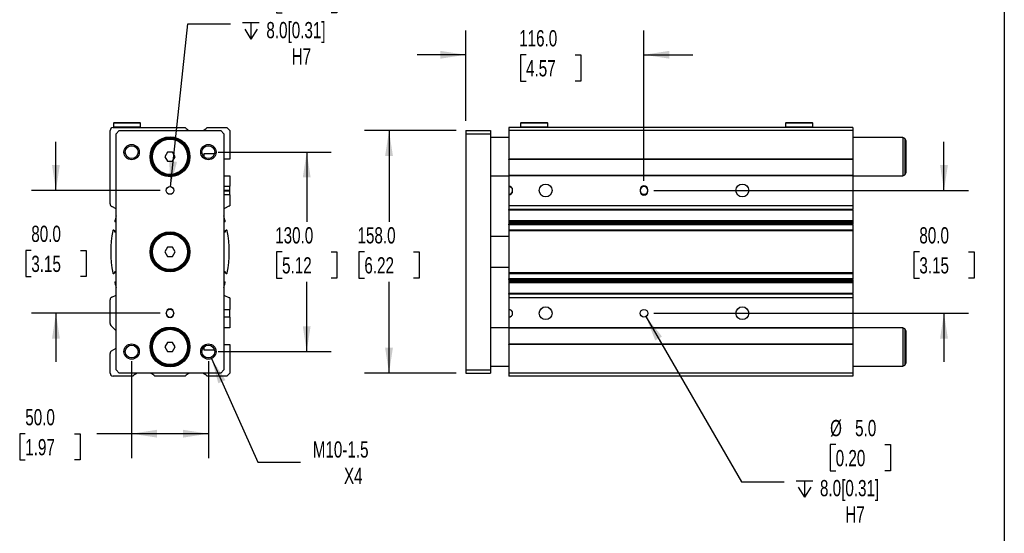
# Model space of a CAD drawing. Header units: millimetres. Extents: x 32 to 1365, y 32 to 1048.
# Tile 5 of 6: x 724 to 1365, y 384 to 719. Entities that reach past the tile are written whole.
import ezdxf

# ---------------------------------------------------------------- set-up
doc = ezdxf.new("R2010")
doc.units = ezdxf.units.MM
doc.header["$LTSCALE"] = 5
doc.linetypes.add('SLD-Solid', pattern=[0])
doc.layers.add('DIMENSIONS', color=140, linetype='SLD-Solid', lineweight=25)
doc.layers.add('TEXT', color=140, linetype='SLD-Solid', lineweight=25)
doc.styles.add('SLDTEXTSTYLE0', font='TXT', dxfattribs={"width": 0.7})
doc.dimstyles.new('SLDDIMSTYLE0', dxfattribs={"dimtxt": 10.790039, "dimasz": 16.51, "dimexe": 0, "dimexo": 0.0625, "dimgap": 2.69751, "dimtad": 0, "dimtih": 1, "dimtoh": 1, "dimrnd": 1e-09, "dimzin": 4, "dimdsep": 46, "dimtxsty": 'SLDTEXTSTYLE0', "dimsah": 1, "dimcen": 0.09, "dimadec": 0, "dimazin": 1, "dimtfac": 1, "dimtmove": 0, "dimatfit": 0, "dimfxl": 0, "dimfrac": 2, "dimtolj": 1, "dimtzin": 12, "dimarcsym": 0})
doc.dimstyles.new('SLDDIMSTYLE1', dxfattribs={"dimtxt": 10.790039, "dimasz": 16.51, "dimexe": 0, "dimexo": 0.0625, "dimgap": 2.69751, "dimtad": 0, "dimtih": 1, "dimtoh": 1, "dimrnd": 1e-09, "dimzin": 12, "dimdsep": 46, "dimtxsty": 'SLDTEXTSTYLE0', "dimsah": 1, "dimcen": 0, "dimadec": 0, "dimazin": 3, "dimtfac": 1, "dimtofl": 0, "dimtmove": 0, "dimatfit": 3, "dimfxl": 0, "dimfrac": 2, "dimtolj": 1, "dimtzin": 12, "dimarcsym": 0})
doc.dimstyles.new('SLDDIMSTYLE3', dxfattribs={"dimtxt": 10.790039, "dimasz": 16.51, "dimexe": 0, "dimexo": 0.0625, "dimgap": 2.69751, "dimtad": 0, "dimtih": 1, "dimtoh": 1, "dimrnd": 1e-09, "dimzin": 4, "dimdsep": 46, "dimtxsty": 'SLDTEXTSTYLE0', "dimsah": 1, "dimcen": 0.09, "dimadec": 0, "dimazin": 1, "dimtfac": 1, "dimtofl": 0, "dimtmove": 0, "dimatfit": 3, "dimfxl": 0, "dimfrac": 2, "dimtolj": 1, "dimtzin": 12, "dimarcsym": 0})
doc.dimstyles.new('SLDDIMSTYLE5', dxfattribs={"dimtxt": 10.790039, "dimasz": 16.51, "dimexe": 0, "dimexo": 0.0625, "dimgap": 2.69751, "dimtad": 0, "dimtih": 1, "dimtoh": 1, "dimrnd": 1e-09, "dimzin": 4, "dimdsep": 46, "dimtxsty": 'SLDTEXTSTYLE0', "dimsah": 1, "dimcen": 0, "dimadec": 0, "dimazin": 1, "dimtfac": 1, "dimtofl": 0, "dimtmove": 0, "dimatfit": 3, "dimfxl": 0, "dimfrac": 2, "dimtolj": 1, "dimtzin": 12, "dimarcsym": 0})

# ---------------------------------------------------------------- blocks, each defined once
blk = doc.blocks.new('_D_11')
at = {"layer": 'DIMENSIONS'}
for p, q in [((747.79, 607.21), (747.79, 638.96)), ((815.71, 607.21), (731.91, 607.21)), ((731.76, 568.19), (728.13, 568.19)), ((728.13, 568.19), (728.13, 551.04)), ((763.82, 568.19), (767.44, 568.19)), ((767.44, 568.19), (767.44, 551.04)), ((728.13, 551.04), (731.76, 551.04)), ((767.44, 551.04), (763.82, 551.04)), ((815.71, 527.21), (731.91, 527.21)), ((747.79, 527.21), (747.79, 495.46))]:
    blk.add_line(p, q, dxfattribs=at)
for points in [[(747.79, 607.21), (750.33, 623.72), (745.25, 623.72)], [(747.79, 527.21), (745.25, 510.7), (750.33, 510.7)]]:
    blk.add_solid(points, dxfattribs=at)
at = {"layer": 'DIMENSIONS', "char_height": 10.583, "attachment_point": 1, "style": 'SLDTEXTSTYLE0'}
for s, insert in [('80.0', (731.76, 584.25)), ('3.15', (731.76, 564.68))]:
    blk.add_mtext(s, dxfattribs=dict(at, insert=insert))
blk = doc.blocks.new('_D_12')
at = {"layer": 'DIMENSIONS'}
for p, q in [((853.41, 632.21), (926.93, 632.21)), ((911.06, 632.21), (911.06, 586.77)), ((895.03, 567.21), (891.4, 567.21)), ((891.4, 567.21), (891.4, 550.06)), ((927.09, 567.21), (930.71, 567.21)), ((930.71, 567.21), (930.71, 550.06)), ((891.4, 550.06), (895.03, 550.06)), ((911.06, 502.21), (911.06, 547.64)), ((930.71, 550.06), (927.09, 550.06)), ((853.41, 502.21), (926.93, 502.21))]:
    blk.add_line(p, q, dxfattribs=at)
for points in [[(911.06, 632.21), (908.52, 615.7), (913.6, 615.7)], [(911.06, 502.21), (913.6, 518.72), (908.52, 518.72)]]:
    blk.add_solid(points, dxfattribs=at)
at = {"layer": 'DIMENSIONS', "char_height": 10.583, "attachment_point": 1, "style": 'SLDTEXTSTYLE0'}
for s, insert in [('130.0', (890.54, 583.27)), ('5.12', (895.03, 563.7))]:
    blk.add_mtext(s, dxfattribs=dict(at, insert=insert))
blk = doc.blocks.new('_D_13')
at = {"layer": 'DIMENSIONS'}
for p, q in [((797.06, 495.86), (797.06, 432.8)), ((847.06, 495.86), (847.06, 432.8)), ((727.82, 448.67), (724.2, 448.67)), ((724.2, 448.67), (724.2, 431.53)), ((759.88, 448.67), (763.51, 448.67)), ((763.51, 448.67), (763.51, 431.53)), ((797.06, 448.67), (774.5, 448.67)), ((847.06, 448.67), (797.06, 448.67)), ((724.2, 431.53), (727.82, 431.53)), ((763.51, 431.53), (759.88, 431.53))]:
    blk.add_line(p, q, dxfattribs=at)
for points in [[(797.06, 448.67), (813.57, 446.13), (813.57, 451.21)], [(847.06, 448.67), (830.55, 451.21), (830.55, 446.13)]]:
    blk.add_solid(points, dxfattribs=at)
at = {"layer": 'DIMENSIONS', "char_height": 10.583, "attachment_point": 1, "style": 'SLDTEXTSTYLE0'}
for s, insert in [('50.0', (727.82, 464.73)), ('1.97', (727.82, 445.17))]:
    blk.add_mtext(s, dxfattribs=dict(at, insert=insert))
blk = doc.blocks.new('_D_14')
at = {"layer": 'DIMENSIONS'}
for p, q in [((849.1, 497.64), (879.26, 430.04)), ((879.26, 430.04), (907.04, 430.04))]:
    blk.add_line(p, q, dxfattribs=at)
blk.add_solid([(849.1, 497.64), (853.5, 481.53), (858.14, 483.6)], dxfattribs=at)
at = {"layer": 'DIMENSIONS', "char_height": 10.583, "attachment_point": 1, "style": 'SLDTEXTSTYLE0'}
for s, insert in [('M10-1.5', (914.98, 443.68)), ('X4', (935.33, 426.53))]:
    blk.add_mtext(s, dxfattribs=dict(at, insert=insert))
blk = doc.blocks.new('SW_SYMBOL_HOLE_DEPTH')
at = {"layer": 'DIMENSIONS', "color": 0}
for p, q in [((0, 4375), (4000, 4375)), ((500, 2775), (2000, 375)), ((2000, 4375), (2000, 375)), ((3500, 2775), (2000, 375))]:
    blk.add_line(p, q, dxfattribs=at)
blk = doc.blocks.new('_D_15')
at = {"layer": 'DIMENSIONS'}
for p, q in [((895.03, 740.11), (891.4, 740.11)), ((891.4, 740.11), (891.4, 722.96)), ((927.09, 740.11), (930.71, 740.11)), ((930.71, 740.11), (930.71, 722.96)), ((891.4, 722.96), (895.03, 722.96)), ((930.71, 722.96), (927.09, 722.96)), ((822.32, 609.69), (833.64, 715.87)), ((833.64, 715.87), (861.42, 715.87))]:
    blk.add_line(p, q, dxfattribs=at)
blk.add_solid([(822.32, 609.69), (826.6, 625.84), (821.55, 626.38)], dxfattribs=at)
at = {"layer": 'DIMENSIONS', "xscale": 0.002688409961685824, "yscale": 0.002688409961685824, "zscale": 0.002688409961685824}
blk.add_blockref('SW_SYMBOL_HOLE_DEPTH', (869.36, 704.83), dxfattribs=at)
at = {"layer": 'DIMENSIONS', "char_height": 10.583, "attachment_point": 1, "style": 'SLDTEXTSTYLE0'}
for s, insert in [('%%c', (891.37, 756.17)), ('5.0', (907.66, 756.17)), ('0.20', (895.03, 736.61)), ('8.0[0.31]', (884.79, 717.04)), ('H7', (901.27, 699.89))]:
    blk.add_mtext(s, dxfattribs=dict(at, insert=insert))
blk = doc.blocks.new('_D_16')
at = {"layer": 'DIMENSIONS'}
for p, q in [((1008.3, 646.21), (948.77, 646.21)), ((964.65, 646.21), (964.65, 586.77)), ((948.61, 567.21), (944.99, 567.21)), ((944.99, 567.21), (944.99, 550.06)), ((980.68, 567.21), (984.3, 567.21)), ((984.3, 567.21), (984.3, 550.06)), ((944.99, 550.06), (948.61, 550.06)), ((964.65, 488.21), (964.65, 547.64)), ((984.3, 550.06), (980.68, 550.06)), ((1008.3, 488.21), (948.77, 488.21))]:
    blk.add_line(p, q, dxfattribs=at)
for points in [[(964.65, 646.21), (962.11, 629.7), (967.19, 629.7)], [(964.65, 488.21), (967.19, 504.72), (962.11, 504.72)]]:
    blk.add_solid(points, dxfattribs=at)
at = {"layer": 'DIMENSIONS', "char_height": 10.583, "attachment_point": 1, "style": 'SLDTEXTSTYLE0'}
for s, insert in [('158.0', (944.13, 583.27)), ('6.22', (948.61, 563.7))]:
    blk.add_mtext(s, dxfattribs=dict(at, insert=insert))
blk = doc.blocks.new('_D_17')
at = {"layer": 'DIMENSIONS'}
for p, q in [((1014.65, 652.56), (1014.65, 711.53)), ((1130.65, 613.56), (1130.65, 711.53)), ((1014.65, 695.66), (982.9, 695.66)), ((1053.87, 695.66), (1050.24, 695.66)), ((1050.24, 695.66), (1050.24, 678.51)), ((1085.93, 695.66), (1089.55, 695.66)), ((1089.55, 695.66), (1089.55, 678.51)), ((1130.65, 695.66), (1162.4, 695.66)), ((1050.24, 678.51), (1053.87, 678.51)), ((1089.55, 678.51), (1085.93, 678.51))]:
    blk.add_line(p, q, dxfattribs=at)
for points in [[(1014.65, 695.66), (998.14, 698.2), (998.14, 693.12)], [(1130.65, 695.66), (1147.16, 693.12), (1147.16, 698.2)]]:
    blk.add_solid(points, dxfattribs=at)
at = {"layer": 'DIMENSIONS', "char_height": 10.583, "attachment_point": 1, "style": 'SLDTEXTSTYLE0'}
for s, insert in [('116.0', (1049.38, 711.72)), ('4.57', (1053.87, 692.15))]:
    blk.add_mtext(s, dxfattribs=dict(at, insert=insert))
blk = doc.blocks.new('_D_18')
at = {"layer": 'DIMENSIONS'}
for p, q in [((1325.97, 607.21), (1325.97, 638.96)), ((1137, 607.21), (1341.85, 607.21)), ((1309.94, 567.21), (1306.32, 567.21)), ((1306.32, 567.21), (1306.32, 550.06)), ((1342, 567.21), (1345.63, 567.21)), ((1345.63, 567.21), (1345.63, 550.06)), ((1306.32, 550.06), (1309.94, 550.06)), ((1345.63, 550.06), (1342, 550.06)), ((1137, 527.21), (1341.85, 527.21)), ((1325.97, 527.21), (1325.97, 495.46))]:
    blk.add_line(p, q, dxfattribs=at)
for points in [[(1325.97, 607.21), (1328.51, 623.72), (1323.43, 623.72)], [(1325.97, 527.21), (1323.43, 510.7), (1328.51, 510.7)]]:
    blk.add_solid(points, dxfattribs=at)
at = {"layer": 'DIMENSIONS', "char_height": 10.583, "attachment_point": 1, "style": 'SLDTEXTSTYLE0'}
for s, insert in [('80.0', (1309.94, 583.27)), ('3.15', (1309.94, 563.7))]:
    blk.add_mtext(s, dxfattribs=dict(at, insert=insert))
blk = doc.blocks.new('_D_19')
at = {"layer": 'DIMENSIONS'}
for p, q in [((1131.9, 525.04), (1194.09, 417.32)), ((1255.47, 441.57), (1251.85, 441.57)), ((1251.85, 441.57), (1251.85, 424.42)), ((1287.54, 441.57), (1291.16, 441.57)), ((1291.16, 441.57), (1291.16, 424.42)), ((1251.85, 424.42), (1255.47, 424.42)), ((1291.16, 424.42), (1287.54, 424.42)), ((1194.09, 417.32), (1221.87, 417.32))]:
    blk.add_line(p, q, dxfattribs=at)
blk.add_solid([(1131.9, 525.04), (1137.95, 509.47), (1142.35, 512.01)], dxfattribs=at)
at = {"layer": 'DIMENSIONS', "xscale": 0.002688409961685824, "yscale": 0.002688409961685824, "zscale": 0.002688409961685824}
blk.add_blockref('SW_SYMBOL_HOLE_DEPTH', (1229.8, 406.28), dxfattribs=at)
at = {"layer": 'DIMENSIONS', "char_height": 10.583, "attachment_point": 1, "style": 'SLDTEXTSTYLE0'}
for s, insert in [('%%c', (1251.82, 457.63)), ('5.0', (1268.11, 457.63)), ('0.20', (1255.47, 438.06)), ('8.0[0.31]', (1245.24, 418.5)), ('H7', (1261.72, 401.35))]:
    blk.add_mtext(s, dxfattribs=dict(at, insert=insert))

msp = doc.modelspace()

# ---------------------------------------------------------------- linework, layer by layer
for p, q in [((785.058, 648.207), (831.917, 648.207)), ((785.408, 651.207), (785.208, 651.007)), ((785.208, 651.007), (785.208, 648.407)), ((802.908, 651.007), (785.208, 651.007)), ((785.208, 648.407), (785.408, 648.207)), ((802.908, 648.407), (785.208, 648.407)), ((802.708, 651.207), (785.408, 651.207)), ((802.908, 651.007), (802.708, 651.207)), ((802.708, 648.207), (802.908, 648.407)), ((802.908, 648.407), (802.908, 651.007)), ((846.199, 648.207), (859.058, 648.207)), ((859.058, 648.207), (861.058, 646.207)), ((1266.645, 648.207), (1042.645, 648.207)), ((1042.645, 648.207), (1042.645, 646.207)), ((1050.495, 651.207), (1050.295, 651.007)), ((1050.295, 651.007), (1050.295, 648.407)), ((1067.995, 651.007), (1050.295, 651.007)), ((1050.295, 648.407), (1050.495, 648.207)), ((1067.995, 648.407), (1050.295, 648.407)), ((1067.795, 651.207), (1050.495, 651.207)), ((1067.995, 651.007), (1067.795, 651.207)), ((1067.795, 648.207), (1067.995, 648.407)), ((1067.995, 648.407), (1067.995, 651.007)), ((1222.995, 651.207), (1222.795, 651.007)), ((1222.795, 651.007), (1222.795, 648.407)), ((1240.495, 651.007), (1222.795, 651.007)), ((1222.795, 648.407), (1222.995, 648.207)), ((1240.495, 648.407), (1222.795, 648.407)), ((1240.295, 651.207), (1222.995, 651.207)), ((1240.495, 651.007), (1240.295, 651.207)), ((1240.295, 648.207), (1240.495, 648.407)), ((1240.495, 648.407), (1240.495, 651.007)), ((1266.645, 648.207), (1266.645, 646.207)), ((783.058, 598.488), (783.058, 646.207)), ((787.058, 644.207), (789.058, 646.207)), ((787.058, 490.207), (787.058, 644.207)), ((789.058, 646.207), (855.058, 646.207)), ((855.058, 646.207), (857.058, 644.207)), ((857.058, 644.207), (857.058, 490.207)), ((861.058, 646.207), (861.058, 627.707)), ((1014.645, 646.207), (1030.645, 646.207)), ((1014.645, 646.207), (1014.645, 644.207)), ((1014.645, 644.207), (1030.645, 644.207)), ((1014.645, 644.207), (1014.645, 490.207)), ((1030.645, 646.207), (1030.645, 644.207)), ((1030.645, 644.207), (1030.645, 490.207)), ((1042.645, 641.707), (1030.645, 641.707)), ((1266.645, 646.207), (1042.645, 646.207)), ((1042.645, 646.207), (1042.645, 627.707)), ((1266.645, 646.207), (1266.645, 627.707)), ((1299.145, 641.707), (1266.645, 641.707)), ((1300.395, 640.986), (1299.145, 641.707)), ((1299.145, 641.707), (1299.145, 616.707)), ((1300.395, 640.986), (1300.395, 617.429)), ((1301.145, 639.687), (1301.145, 618.728)), ((820.326, 632.207), (818.594, 629.207)), ((818.594, 629.207), (820.326, 626.207)), ((823.79, 632.207), (820.326, 632.207)), ((825.522, 629.207), (823.79, 632.207)), ((823.79, 626.207), (825.522, 629.207)), ((844.058, 630.807), (844.058, 629.285)), ((851.099, 631.107), (844.358, 631.107)), ((820.326, 626.207), (823.79, 626.207)), ((861.058, 627.707), (857.058, 627.707)), ((1266.645, 627.707), (1042.645, 627.707)), ((1042.645, 627.407), (1042.645, 627.707)), ((1266.645, 627.407), (1042.645, 627.407)), ((1042.645, 627.407), (1042.645, 617.007)), ((1266.645, 627.407), (1266.645, 627.707)), ((1266.645, 627.407), (1266.645, 617.007)), ((857.058, 616.707), (861.058, 616.707)), ((861.058, 616.707), (861.058, 609.957)), ((1030.645, 616.707), (1042.645, 616.707)), ((1266.645, 617.007), (1042.645, 617.007)), ((1042.645, 616.707), (1042.645, 617.007)), ((1266.645, 616.707), (1042.645, 616.707)), ((1042.645, 616.707), (1042.645, 609.957)), ((1266.645, 616.707), (1266.645, 617.007)), ((1266.645, 616.707), (1299.145, 616.707)), ((1266.645, 616.707), (1266.645, 597.222)), ((1299.145, 616.707), (1300.395, 617.429)), ((857.058, 609.957), (861.058, 609.957)), ((861.058, 607.457), (861.058, 609.957)), ((1042.645, 609.957), (1042.645, 609.707)), ((1042.645, 609.707), (1042.645, 604.707)), ((857.058, 607.457), (861.058, 607.457)), ((857.058, 606.957), (861.058, 606.957)), ((861.058, 604.457), (857.058, 604.457)), ((861.058, 606.957), (861.058, 607.457)), ((861.058, 604.457), (861.058, 606.957)), ((861.058, 604.457), (861.058, 597.222)), ((1042.645, 604.707), (1042.645, 604.457)), ((1042.645, 604.457), (1042.645, 597.222)), ((1045.145, 606.957), (1045.145, 607.457)), ((1128.145, 607.707), (1128.145, 606.707)), ((1133.145, 606.707), (1133.145, 607.707)), ((787.058, 595.348), (784.212, 596.676)), ((860.903, 597.141), (857.058, 595.348)), ((1266.645, 597.222), (1042.645, 597.222)), ((1042.645, 597.222), (1042.645, 597.141)), ((1266.645, 597.141), (1042.645, 597.141)), ((1042.645, 597.141), (1042.645, 594.9)), ((1266.645, 597.222), (1266.645, 597.141)), ((1266.645, 597.141), (1266.645, 594.9)), ((1266.645, 594.9), (1042.645, 594.9)), ((1042.645, 594.278), (1042.645, 594.9)), ((1266.645, 594.278), (1042.645, 594.278)), ((1042.645, 594.278), (1042.645, 587.36)), ((1266.645, 594.278), (1266.645, 594.9)), ((1266.645, 594.278), (1266.645, 587.36)), ((787.058, 586.48), (786.411, 586.781)), ((857.705, 586.781), (857.058, 586.48)), ((1266.645, 587.36), (1042.645, 587.36)), ((1042.645, 587.36), (1042.645, 586.781)), ((1266.645, 586.781), (1042.645, 586.781)), ((1042.645, 586.781), (1042.645, 585.966)), ((1266.645, 585.966), (1042.645, 585.966)), ((1042.645, 585.966), (1042.645, 585.938)), ((1042.645, 585.938), (1266.645, 585.938)), ((1042.645, 585.938), (1042.645, 585.23)), ((1266.645, 585.23), (1042.645, 585.23)), ((1042.645, 584.832), (1042.645, 585.23)), ((1266.645, 584.832), (1042.645, 584.832)), ((1042.645, 584.832), (1042.645, 581.372)), ((1266.645, 587.36), (1266.645, 586.781)), ((1266.645, 586.781), (1266.645, 585.966)), ((1266.645, 585.966), (1266.645, 585.938)), ((1266.645, 585.938), (1266.645, 585.23)), ((1266.645, 584.832), (1266.645, 585.23)), ((1266.645, 584.832), (1266.645, 581.372)), ((785.452, 581.325), (785.899, 581.117)), ((786.044, 580.718), (785.98, 580.582)), ((786.125, 580.185), (787.058, 579.749)), ((857.058, 579.749), (857.99, 580.185)), ((858.136, 580.582), (858.072, 580.718)), ((858.217, 581.117), (858.663, 581.325)), ((1042.645, 577.207), (1030.645, 577.207)), ((1266.645, 581.372), (1042.645, 581.372)), ((1042.645, 581.372), (1042.645, 580.958)), ((1266.645, 580.958), (1042.645, 580.958)), ((1042.645, 580.958), (1042.645, 553.456)), ((1266.645, 581.372), (1266.645, 580.958)), ((1266.645, 580.958), (1266.645, 553.456)), ((820.326, 570.207), (818.594, 567.207)), ((818.594, 567.207), (820.326, 564.207)), ((823.79, 570.207), (820.326, 570.207)), ((820.326, 564.207), (823.79, 564.207)), ((825.522, 567.207), (823.79, 570.207)), ((823.79, 564.207), (825.522, 567.207)), ((785.899, 553.297), (785.452, 553.089)), ((785.98, 553.832), (786.044, 553.697)), ((787.058, 554.665), (786.125, 554.23)), ((857.99, 554.23), (857.058, 554.665)), ((858.072, 553.697), (858.136, 553.832)), ((858.663, 553.089), (858.217, 553.297)), ((1030.645, 557.207), (1042.645, 557.207)), ((1266.645, 553.456), (1042.645, 553.456)), ((1042.645, 553.456), (1042.645, 553.043)), ((1042.645, 553.043), (1266.645, 553.043)), ((1042.645, 553.043), (1042.645, 549.583)), ((1266.645, 553.456), (1266.645, 553.043)), ((1266.645, 553.043), (1266.645, 549.583)), ((786.411, 547.633), (787.058, 547.935)), ((857.058, 547.935), (857.705, 547.633)), ((1266.645, 549.583), (1042.645, 549.583)), ((1042.645, 549.184), (1042.645, 549.583)), ((1266.645, 549.184), (1042.645, 549.184)), ((1042.645, 549.184), (1042.645, 548.476)), ((1266.645, 548.476), (1042.645, 548.476)), ((1042.645, 548.476), (1042.645, 548.448)), ((1266.645, 548.448), (1042.645, 548.448)), ((1042.645, 548.448), (1042.645, 547.633)), ((1266.645, 547.633), (1042.645, 547.633)), ((1042.645, 547.633), (1042.645, 547.054)), ((1266.645, 547.054), (1042.645, 547.054)), ((1042.645, 547.054), (1042.645, 540.136)), ((1266.645, 549.184), (1266.645, 549.583)), ((1266.645, 549.184), (1266.645, 548.476)), ((1266.645, 548.476), (1266.645, 548.448)), ((1266.645, 548.448), (1266.645, 547.633)), ((1266.645, 547.633), (1266.645, 547.054)), ((1266.645, 547.054), (1266.645, 540.136)), ((784.212, 537.739), (787.058, 539.066)), ((857.058, 539.067), (860.903, 537.273)), ((1266.645, 540.136), (1042.645, 540.136)), ((1042.645, 539.514), (1042.645, 540.136)), ((1266.645, 539.514), (1042.645, 539.514)), ((1042.645, 539.514), (1042.645, 537.273)), ((1266.645, 539.514), (1266.645, 540.136)), ((1266.645, 539.514), (1266.645, 537.273)), ((783.058, 520.536), (783.058, 535.927)), ((861.058, 537.192), (861.058, 529.707)), ((1266.645, 537.273), (1042.645, 537.273)), ((1042.645, 537.273), (1042.645, 537.192)), ((1266.645, 537.192), (1042.645, 537.192)), ((1042.645, 537.192), (1042.645, 529.707)), ((1266.645, 537.273), (1266.645, 537.192)), ((1266.645, 537.192), (1266.645, 517.707)), ((819.558, 526.957), (819.558, 527.457)), ((824.558, 527.457), (824.558, 526.957)), ((857.058, 529.707), (861.058, 529.707)), ((861.058, 524.707), (861.058, 529.707)), ((1042.645, 529.707), (1042.645, 524.707)), ((861.058, 524.707), (857.058, 524.707)), ((861.058, 524.707), (861.058, 517.707)), ((1042.645, 524.707), (1042.645, 517.707)), ((787.058, 515.707), (783.644, 519.122)), ((861.058, 517.707), (857.058, 517.707)), ((1042.645, 517.707), (1030.645, 517.707)), ((1266.645, 517.707), (1042.645, 517.707)), ((1042.645, 517.407), (1042.645, 517.707)), ((1266.645, 517.407), (1042.645, 517.407)), ((1042.645, 517.407), (1042.645, 507.007)), ((1299.145, 517.707), (1266.645, 517.707)), ((1266.645, 517.407), (1266.645, 517.707)), ((1266.645, 517.407), (1266.645, 507.007)), ((1300.395, 516.986), (1299.145, 517.707)), ((1299.145, 517.707), (1299.145, 492.707)), ((1300.395, 516.986), (1300.395, 493.429)), ((1301.145, 515.687), (1301.145, 494.728)), ((820.326, 508.207), (818.594, 505.207)), ((823.79, 508.207), (820.326, 508.207)), ((825.522, 505.207), (823.79, 508.207)), ((857.058, 506.707), (861.058, 506.707)), ((861.058, 506.707), (861.058, 488.207)), ((1266.645, 507.007), (1042.645, 507.007)), ((1042.645, 506.707), (1042.645, 507.007)), ((1266.645, 506.707), (1042.645, 506.707)), ((1042.645, 506.707), (1042.645, 488.207)), ((1266.645, 506.707), (1266.645, 507.007)), ((1266.645, 506.707), (1266.645, 488.207)), ((783.058, 488.207), (783.058, 500.934)), ((784.058, 502.666), (787.058, 504.398)), ((818.594, 505.207), (820.326, 502.207)), ((820.326, 502.207), (823.79, 502.207)), ((823.79, 502.207), (825.522, 505.207)), ((844.058, 505.13), (844.058, 503.607)), ((844.358, 503.307), (851.099, 503.307)), ((789.058, 488.207), (787.058, 490.207)), ((855.058, 488.207), (789.058, 488.207)), ((857.058, 490.207), (855.058, 488.207)), ((861.058, 488.207), (859.058, 486.207)), ((1014.645, 490.207), (1030.645, 490.207)), ((1014.645, 490.207), (1014.645, 488.207)), ((1014.645, 488.207), (1030.645, 488.207)), ((1030.645, 492.707), (1042.645, 492.707)), ((1030.645, 490.207), (1030.645, 488.207)), ((1266.645, 488.207), (1042.645, 488.207)), ((1042.645, 488.207), (1042.645, 486.207)), ((1266.645, 492.707), (1299.145, 492.707)), ((1266.645, 488.207), (1266.645, 486.207)), ((1299.145, 492.707), (1300.395, 493.429)), ((797.917, 486.207), (785.058, 486.207)), ((831.917, 486.207), (812.199, 486.207)), ((859.058, 486.207), (846.199, 486.207)), ((1266.645, 486.207), (1042.645, 486.207))]:
    msp.add_line(p, q)
for centre, radius in [((822.058, 629.207), 13), ((822.058, 629.207), 12.5), ((822.058, 629.207), 12), ((797.058, 632.207), 5), ((797.058, 632.207), 4.188), ((822.058, 629.207), 11.5), ((847.058, 632.207), 5), ((847.058, 632.207), 4.188), ((822.058, 607.207), 2.5), ((1066.645, 607.207), 4.188), ((1194.645, 607.207), 4.188), ((822.058, 567.207), 13), ((822.058, 567.207), 12.5), ((822.058, 567.207), 12), ((822.058, 567.207), 11.5), ((1066.645, 527.207), 4.188), ((1130.645, 527.207), 2.5), ((1194.645, 527.207), 4.188), ((822.058, 505.207), 13), ((822.058, 505.207), 12.5), ((822.058, 505.207), 12), ((822.058, 505.207), 11.5), ((797.058, 502.207), 5), ((847.058, 502.207), 5), ((797.058, 502.207), 4.188), ((847.058, 502.207), 4.188)]:
    msp.add_circle(centre, radius)
for centre, radius, start, end in [((785.058, 646.207), 2, 90, 180), ((839.058, 655.208), 10, 224.430511, 244.163813), ((839.058, 655.208), 10, 295.836187, 315.569489), ((1299.645, 639.687), 1.5, 0, 60), ((844.358, 630.807), 0.3, 90, 180), ((1299.645, 618.728), 1.5, 300, 0), ((1042.645, 607.457), 2.5, 0, 90), ((1042.645, 607.207), 2.5, 0, 90), ((1130.645, 607.707), 2.5, 0, 180), ((1130.645, 607.207), 2.5, 0, 180), ((1042.645, 607.207), 2.5, 270, 0), ((1042.645, 606.957), 2.5, 270, 0), ((1130.645, 607.207), 2.5, 180, 0), ((1130.645, 606.707), 2.5, 180, 0), ((785.058, 598.488), 2, 180.000002, 244.991351), ((860.055, 598.953), 2, 295.084805, 300.09659), ((863.559, 567.212), 80, 162.992182, 165.412663), ((780.557, 567.212), 80, 14.587337, 17.007818), ((786.622, 587.235), 0.5, 165.442284, 245.015397), ((857.494, 587.235), 0.5, 294.984603, 14.557716), ((863.558, 567.207), 80, 170.10242, 189.89758), ((785.241, 580.872), 0.5, 65.046299, 170.036376), ((785.772, 580.845), 0.3, 334.79889, 65.046129), ((786.252, 580.456), 0.3, 155.189449, 244.981848), ((857.864, 580.456), 0.3, 295.018152, 24.810551), ((858.344, 580.845), 0.3, 114.953871, 205.20111), ((858.874, 580.872), 0.5, 9.963624, 114.953701), ((780.558, 567.207), 80, 350.10242, 9.89758), ((785.241, 553.543), 0.5, 189.963624, 294.953701), ((785.772, 553.569), 0.3, 294.953871, 25.20111), ((786.252, 553.958), 0.3, 115.018152, 204.810551), ((857.864, 553.958), 0.3, 335.189449, 64.981848), ((858.344, 553.569), 0.3, 154.79889, 245.046129), ((858.874, 553.543), 0.5, 245.046299, 350.036376), ((786.622, 547.18), 0.5, 114.984603, 194.557716), ((863.559, 567.203), 80, 194.587337, 197.007818), ((780.557, 567.203), 80, 342.992182, 345.412663), ((857.494, 547.18), 0.5, 345.442284, 65.015397), ((785.058, 535.927), 2, 115.008649, 179.999998), ((860.055, 535.462), 2, 59.90341, 64.915195), ((822.058, 527.457), 2.5, 0, 180), ((822.058, 527.207), 2.5, 0, 180), ((822.058, 527.207), 2.5, 180, 0), ((822.058, 526.957), 2.5, 180, 0), ((1042.645, 527.207), 2.5, 270, 90), ((785.058, 520.536), 2, 180, 224.999999), ((1299.645, 515.687), 1.5, 0, 60), ((785.058, 500.934), 2, 119.996675, 180.000004), ((844.358, 503.607), 0.3, 180, 270), ((1299.645, 494.728), 1.5, 300, 0), ((785.058, 488.207), 2, 180, 270), ((805.058, 479.207), 10, 115.836187, 135.569489), ((805.058, 479.207), 10, 44.430511, 64.163813), ((839.058, 479.207), 10, 115.836187, 135.569489), ((839.058, 479.207), 10, 44.430511, 64.163813)]:
    msp.add_arc(centre, radius, start, end)
at = {"layer": 'TEXT'}
msp.add_line((1365.25, 1047.75), (1365.25, 31.75), dxfattribs=at)

# ---------------------------------------------------------------- dimensions: what is measured, and where the dimension line sits
at = {"layer": 'DIMENSIONS'}
for p1, p2, picture, middle in [((821.793, 604.721), (822.323, 609.693), '_D_15', (911.058, 721.445)), ((1129.395, 529.372), (1131.895, 525.042), '_D_19', (1271.506, 422.901))]:
    dim = msp.add_diameter_dim_2p(p1=p1, p2=p2, text='<>\\P{\\fGDT;x}8.0[0.31]\\PH7', dimstyle='SLDDIMSTYLE5', dxfattribs=at)
    dim.commit()
    dim.dimension.update_dxf_attribs({"geometry": picture, "text_midpoint": middle, "dimtype": 163})
for base, p1, p2, dimstyle, picture, middle in [((1130.645, 695.658), (1014.645, 646.207), (1130.645, 607.207), 'SLDDIMSTYLE0', '_D_17', (1069.897, 695.658)), ((847.058, 448.675), (797.058, 502.207), (847.058, 502.207), 'SLDDIMSTYLE3', '_D_13', (743.852, 448.675))]:
    dim = msp.add_linear_dim(base=base, p1=p1, p2=p2, dimstyle=dimstyle, dxfattribs=at)
    dim.commit()
    dim.dimension.update_dxf_attribs({"geometry": picture, "text_midpoint": middle, "dimtype": 160})
for base, p1, p2, dimstyle, picture, middle in [((964.645, 488.207), (1014.645, 646.207), (1014.645, 488.207), 'SLDDIMSTYLE3', '_D_16', (964.645, 567.207)), ((747.789, 527.207), (822.058, 607.207), (822.058, 527.207), 'SLDDIMSTYLE0', '_D_11', (747.789, 568.189)), ((1325.972, 527.207), (1130.645, 607.207), (1130.645, 527.207), 'SLDDIMSTYLE0', '_D_18', (1325.972, 567.207)), ((911.058, 632.207), (847.058, 502.207), (847.058, 632.207), 'SLDDIMSTYLE3', '_D_12', (911.058, 567.207))]:
    dim = msp.add_linear_dim(base=base, p1=p1, p2=p2, angle=90, dimstyle=dimstyle, dxfattribs=at)
    dim.commit()
    dim.dimension.update_dxf_attribs({"geometry": picture, "text_midpoint": middle, "dimtype": 160})
dim = msp.add_diameter_dim_2p(p1=(845.02, 506.773), p2=(849.095, 497.641), text='M10-1.5\\PX4', dimstyle='SLDDIMSTYLE1', override={"dimpost": '<>'}, dxfattribs=at)
dim.commit()
dim.dimension.update_dxf_attribs({"geometry": '_D_14', "text_midpoint": (944.652, 430.039), "dimtype": 163})

doc.saveas('drawing.dxf')
